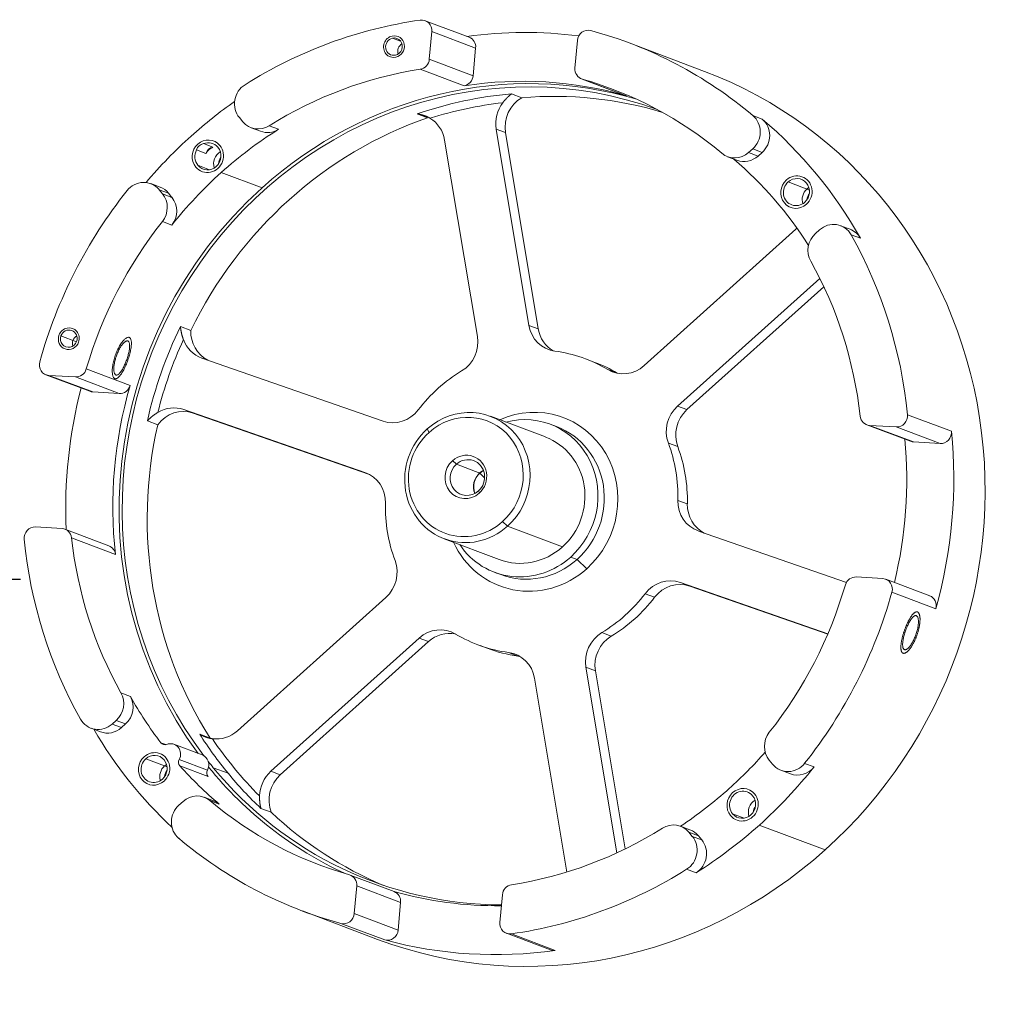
# Model space of a CAD drawing. Header units: millimetres. Extents: x -13715 to -13485, y -1131 to -986.
# Tile 4 of 5: x -13530 to -13485, y -1110 to -1065. Entities that reach past the tile are written whole.
import ezdxf

# ---------------------------------------------------------------- set-up
doc = ezdxf.new("R2010")
doc.units = ezdxf.units.MM
doc.styles.get("Standard").update_dxf_attribs({"font": 'SimSun.ttf'})
doc.dimstyles.new('ISO-25$0', dxfattribs={"dimtxt": 3.5, "dimasz": 2, "dimexe": 1, "dimexo": 1, "dimgap": 0.8, "dimtad": 1, "dimtoh": 1, "dimzin": 1, "dimdsep": 46, "dimtxsty": 'Standard', "dimcen": 0, "dimclrd": 256, "dimclre": 256, "dimclrt": 256, "dimadec": 0, "dimazin": 3, "dimtfac": 1, "dimtmove": 0, "dimatfit": 3, "dimfxl": 1, "dimlwd": -1, "dimarcsym": 0})

# ---------------------------------------------------------------- blocks, each defined once
blk = doc.blocks.new('*D26')
at = {"lineweight": -2, "transparency": 16777216}
for p, q in [((-13555.57, -1085.161), (-13555.57, -1091.613)), ((-13545.57, -1085.161), (-13545.57, -1091.613))]:
    blk.add_line(p, q, dxfattribs=at)
at = {"transparency": 16777216}
for p, q in [((-13553.57, -1090.613), (-13547.57, -1090.613)), ((-13545.57, -1090.613), (-13530.277, -1090.613))]:
    blk.add_line(p, q, dxfattribs=at)
at = {"lineweight": 18, "transparency": 16777216}
for points in [[(-13553.57, -1090.28), (-13553.57, -1090.947), (-13555.57, -1090.613)], [(-13547.57, -1090.28), (-13547.57, -1090.947), (-13545.57, -1090.613)]]:
    blk.add_solid(points, dxfattribs=at)
at = {"layer": 'Defpoints', "color": 0, "lineweight": 18, "transparency": 16777216}
for p in [(-13555.57, -1084.161), (-13545.57, -1084.161), (-13545.57, -1090.613)]:
    blk.add_point(p, dxfattribs=at)
at = {"transparency": 16777216, "insert": (-13536.924, -1088.063), "char_height": 3.5, "attachment_point": 5}
blk.add_mtext('10.00', dxfattribs=at)

msp = doc.modelspace()

# ---------------------------------------------------------------- linework, layer by layer
at = {"lineweight": 18}
for p, q in [((-13509.717, -1065.782), (-13511.73, -1065.024)), ((-13511.429, -1065.521), (-13511.54, -1066.787)), ((-13511.429, -1065.521), (-13509.417, -1066.279)), ((-13512.854, -1065.965), (-13513.225, -1065.825)), ((-13504.753, -1065.927), (-13504.864, -1067.193)), ((-13509.417, -1066.279), (-13509.528, -1067.545)), ((-13498.922, -1067.346), (-13502.373, -1066.046)), ((-13509.528, -1067.545), (-13511.54, -1066.787)), ((-13509.95, -1068.008), (-13511.962, -1067.249)), ((-13504.563, -1067.69), (-13502.551, -1068.449)), ((-13504.527, -1067.702), (-13502.515, -1068.46)), ((-13507.297, -1068.554), (-13507.77, -1068.376)), ((-13520.248, -1069.463), (-13520.093, -1069.652)), ((-13512.093, -1069.295), (-13511.621, -1069.473)), ((-13496.71, -1069.374), (-13496.279, -1069.537)), ((-13519.709, -1069.927), (-13519.278, -1070.089)), ((-13518.882, -1069.838), (-13518.451, -1070.001)), ((-13508.047, -1070.153), (-13508.478, -1069.99)), ((-13508.478, -1069.99), (-13506.976, -1078.986)), ((-13509.335, -1079.488), (-13510.838, -1070.492)), ((-13508.047, -1070.153), (-13506.544, -1079.149)), ((-13522.209, -1070.944), (-13521.778, -1071.107)), ((-13521.89, -1070.658), (-13521.459, -1070.821)), ((-13496.717, -1070.896), (-13496.904, -1071.064)), ((-13496.717, -1070.896), (-13496.285, -1071.059)), ((-13497.869, -1071.257), (-13497.438, -1071.419)), ((-13496.472, -1071.226), (-13496.904, -1071.064)), ((-13496.285, -1071.059), (-13496.472, -1071.226)), ((-13522.151, -1071.65), (-13521.618, -1071.851)), ((-13519.209, -1072.684), (-13521.078, -1071.98)), ((-13523.881, -1072.654), (-13524.312, -1072.491)), ((-13523.929, -1072.767), (-13523.497, -1072.929)), ((-13523.929, -1072.767), (-13523.773, -1072.955)), ((-13495.096, -1072.415), (-13494.119, -1072.783)), ((-13523.342, -1073.118), (-13523.773, -1072.955)), ((-13523.497, -1072.929), (-13523.342, -1073.118)), ((-13523.346, -1074.394), (-13523.777, -1074.232)), ((-13492.256, -1074.58), (-13492.687, -1074.417)), ((-13501.693, -1080.826), (-13494.892, -1074.721)), ((-13493.653, -1074.61), (-13493.84, -1074.778)), ((-13491.778, -1074.993), (-13492.209, -1074.831)), ((-13493.641, -1076.831), (-13500.161, -1082.683)), ((-13493.456, -1077.215), (-13499.73, -1082.845)), ((-13522.474, -1079.214), (-13522.946, -1079.036)), ((-13506.976, -1078.986), (-13506.544, -1079.149)), ((-13527.713, -1079.736), (-13528.425, -1079.468)), ((-13521.966, -1080.48), (-13513.662, -1083.372)), ((-13503.948, -1080.68), (-13504.379, -1080.518)), ((-13529.114, -1081.246), (-13527.101, -1082.005)), ((-13526.969, -1082.033), (-13528.981, -1081.274)), ((-13528.981, -1081.274), (-13527.765, -1081.348)), ((-13527.765, -1081.348), (-13525.752, -1082.107)), ((-13527.263, -1080.982), (-13525.251, -1081.741)), ((-13502.928, -1081.172), (-13503.36, -1081.01)), ((-13525.752, -1082.107), (-13526.969, -1082.033)), ((-13500.161, -1082.683), (-13499.73, -1082.845)), ((-13522.794, -1082.839), (-13522.362, -1083.001)), ((-13514.49, -1085.731), (-13522.794, -1082.839)), ((-13514.326, -1085.8), (-13522.362, -1083.001)), ((-13506.221, -1084.098), (-13508.737, -1083.15)), ((-13489.621, -1083.076), (-13487.609, -1083.835)), ((-13524.462, -1083.358), (-13523.99, -1083.536)), ((-13505.713, -1083.622), (-13506.001, -1083.513)), ((-13491.491, -1083.537), (-13489.478, -1084.296)), ((-13489.345, -1084.324), (-13491.358, -1083.565)), ((-13490.141, -1083.639), (-13491.358, -1083.565)), ((-13511.633, -1083.729), (-13511.552, -1083.888)), ((-13490.141, -1083.639), (-13488.129, -1084.398)), ((-13500.584, -1084.374), (-13500.153, -1084.537)), ((-13488.129, -1084.398), (-13489.345, -1084.324)), ((-13510.3, -1085.345), (-13510.473, -1085.182)), ((-13510.3, -1085.345), (-13509.222, -1085.751)), ((-13514.425, -1085.755), (-13514.49, -1085.731)), ((-13509.006, -1085.974), (-13509.222, -1085.751)), ((-13509.289, -1086.57), (-13509.242, -1086.662)), ((-13499.714, -1087.167), (-13500.145, -1087.004)), ((-13507.956, -1088.186), (-13508.181, -1087.973)), ((-13529.592, -1088.221), (-13528.375, -1088.295)), ((-13526.23, -1089.082), (-13528.243, -1088.324)), ((-13507.956, -1088.186), (-13505.441, -1089.134)), ((-13499.205, -1088.406), (-13492.423, -1090.768)), ((-13525.931, -1089.477), (-13527.943, -1088.718)), ((-13510.853, -1088.765), (-13508.337, -1089.713)), ((-13504.77, -1089.707), (-13505.058, -1089.598)), ((-13504.32, -1090.132), (-13504.77, -1089.707)), ((-13508.557, -1090.298), (-13508.27, -1090.406)), ((-13500.033, -1090.765), (-13499.602, -1090.927)), ((-13493.274, -1093.118), (-13500.033, -1090.765)), ((-13490.752, -1090.586), (-13491.968, -1090.512)), ((-13488.606, -1091.373), (-13490.619, -1090.615)), ((-13501.645, -1091.278), (-13501.213, -1091.44)), ((-13493.278, -1093.129), (-13499.602, -1090.927)), ((-13488.323, -1091.965), (-13490.336, -1091.207)), ((-13520.335, -1097.558), (-13513.534, -1091.453)), ((-13503.202, -1093.225), (-13503.633, -1093.062)), ((-13512.002, -1093.31), (-13518.803, -1099.415)), ((-13511.571, -1093.473), (-13518.372, -1099.577)), ((-13511.571, -1093.473), (-13512.002, -1093.31)), ((-13509.316, -1093.618), (-13508.885, -1093.781)), ((-13507.908, -1093.972), (-13507.477, -1094.134)), ((-13503.929, -1094.81), (-13504.36, -1094.648)), ((-13504.36, -1094.648), (-13502.939, -1103.152)), ((-13503.929, -1094.81), (-13502.565, -1102.974)), ((-13505.236, -1104.03), (-13506.72, -1095.15)), ((-13525.674, -1095.82), (-13525.243, -1095.982)), ((-13526.08, -1097.251), (-13525.893, -1097.083)), ((-13525.893, -1097.083), (-13525.462, -1097.245)), ((-13527.046, -1097.444), (-13526.614, -1097.606)), ((-13525.649, -1097.413), (-13526.08, -1097.251)), ((-13525.462, -1097.245), (-13525.649, -1097.413)), ((-13521.592, -1097.891), (-13522.065, -1097.713)), ((-13523.62, -1098.194), (-13523.848, -1098.108)), ((-13521.951, -1098.665), (-13523.245, -1098.178)), ((-13523.563, -1099.21), (-13524.54, -1098.842)), ((-13523.005, -1098.878), (-13521.711, -1099.365)), ((-13495.805, -1099.094), (-13495.96, -1098.906)), ((-13522.975, -1099.166), (-13521.682, -1099.653)), ((-13521.442, -1099.251), (-13520.764, -1099.506)), ((-13495.421, -1099.369), (-13494.99, -1099.532)), ((-13494.338, -1099.051), (-13493.906, -1099.214)), ((-13518.803, -1099.415), (-13518.372, -1099.577)), ((-13521.433, -1100.767), (-13521.864, -1100.604)), ((-13521.168, -1100.922), (-13521.599, -1100.759)), ((-13523.016, -1100.965), (-13522.83, -1100.797)), ((-13519.258, -1101.115), (-13518.786, -1101.293)), ((-13497.107, -1101.563), (-13497.64, -1101.362)), ((-13499.593, -1102.096), (-13500.024, -1101.934)), ((-13496.414, -1101.878), (-13493.395, -1103.015)), ((-13499.641, -1102.209), (-13499.209, -1102.372)), ((-13499.485, -1102.398), (-13499.641, -1102.209)), ((-13499.054, -1102.56), (-13499.485, -1102.398)), ((-13499.209, -1102.372), (-13499.054, -1102.56)), ((-13499.314, -1104.067), (-13499.745, -1103.904)), ((-13513.157, -1104.929), (-13515.17, -1104.171)), ((-13514.981, -1105.933), (-13514.869, -1104.668)), ((-13514.869, -1104.668), (-13512.857, -1105.426)), ((-13508.304, -1106.34), (-13508.193, -1105.074)), ((-13512.857, -1105.426), (-13512.968, -1106.692)), ((-13517.361, -1105.815), (-13513.91, -1107.115)), ((-13512.968, -1106.692), (-13514.981, -1105.933)), ((-13513.58, -1107.144), (-13515.592, -1106.386)), ((-13508.003, -1106.837), (-13505.991, -1107.595)), ((-13507.778, -1106.862), (-13505.765, -1107.62))]:
    msp.add_line(p, q, dxfattribs=at)
for points in [[(-13507.77, -1068.376), (-13507.778, -1068.382), (-13507.787, -1068.388), (-13507.795, -1068.395), (-13507.804, -1068.401), (-13507.812, -1068.408), (-13507.82, -1068.415), (-13507.829, -1068.421), (-13507.837, -1068.428), (-13507.845, -1068.435), (-13507.854, -1068.442), (-13507.862, -1068.449), (-13507.87, -1068.456), (-13507.879, -1068.463), (-13507.887, -1068.47), (-13507.895, -1068.478), (-13507.903, -1068.485), (-13507.911, -1068.492), (-13507.92, -1068.5), (-13507.928, -1068.508), (-13507.936, -1068.515), (-13507.944, -1068.523), (-13507.952, -1068.531), (-13507.96, -1068.539), (-13507.968, -1068.547), (-13507.976, -1068.555), (-13507.985, -1068.563), (-13507.993, -1068.571), (-13508.001, -1068.58), (-13508.009, -1068.588), (-13508.017, -1068.597), (-13508.025, -1068.605), (-13508.033, -1068.614), (-13508.041, -1068.623), (-13508.049, -1068.632), (-13508.057, -1068.641), (-13508.065, -1068.65), (-13508.073, -1068.659), (-13508.081, -1068.668), (-13508.089, -1068.677), (-13508.097, -1068.687), (-13508.105, -1068.696), (-13508.113, -1068.706), (-13508.12, -1068.715), (-13508.128, -1068.725), (-13508.136, -1068.734), (-13508.144, -1068.744), (-13508.152, -1068.754), (-13508.159, -1068.764), (-13508.167, -1068.774), (-13508.175, -1068.784)], [(-13511.51, -1069.493), (-13511.52, -1069.487), (-13511.531, -1069.481), (-13511.541, -1069.475), (-13511.552, -1069.469), (-13511.563, -1069.463), (-13511.573, -1069.458), (-13511.584, -1069.452), (-13511.595, -1069.447), (-13511.606, -1069.441), (-13511.617, -1069.436), (-13511.628, -1069.431), (-13511.639, -1069.426), (-13511.65, -1069.421), (-13511.661, -1069.416), (-13511.673, -1069.411), (-13511.684, -1069.406), (-13511.696, -1069.401), (-13511.707, -1069.397), (-13511.719, -1069.392), (-13511.73, -1069.388), (-13511.742, -1069.383), (-13511.754, -1069.379), (-13511.765, -1069.375), (-13511.777, -1069.371), (-13511.789, -1069.367), (-13511.801, -1069.363), (-13511.813, -1069.359), (-13511.825, -1069.355), (-13511.837, -1069.352), (-13511.849, -1069.348), (-13511.861, -1069.345), (-13511.873, -1069.341), (-13511.885, -1069.338), (-13511.897, -1069.335), (-13511.909, -1069.332), (-13511.921, -1069.329), (-13511.933, -1069.326), (-13511.946, -1069.323), (-13511.958, -1069.32), (-13511.97, -1069.317), (-13511.982, -1069.315), (-13511.994, -1069.312), (-13512.007, -1069.31), (-13512.019, -1069.308), (-13512.031, -1069.305), (-13512.044, -1069.303), (-13512.056, -1069.301), (-13512.068, -1069.299), (-13512.081, -1069.297), (-13512.093, -1069.295)], [(-13521.459, -1070.821), (-13521.467, -1070.824), (-13521.474, -1070.828), (-13521.482, -1070.831), (-13521.49, -1070.835), (-13521.497, -1070.839), (-13521.504, -1070.843), (-13521.512, -1070.847), (-13521.519, -1070.851), (-13521.527, -1070.855), (-13521.534, -1070.859), (-13521.541, -1070.864), (-13521.548, -1070.868), (-13521.555, -1070.873), (-13521.563, -1070.878), (-13521.57, -1070.882), (-13521.577, -1070.887), (-13521.584, -1070.892), (-13521.591, -1070.898), (-13521.597, -1070.903), (-13521.604, -1070.908), (-13521.611, -1070.914), (-13521.618, -1070.919), (-13521.625, -1070.925), (-13521.631, -1070.931), (-13521.638, -1070.937), (-13521.645, -1070.942), (-13521.651, -1070.948), (-13521.657, -1070.955), (-13521.664, -1070.961), (-13521.67, -1070.967), (-13521.676, -1070.973), (-13521.682, -1070.98), (-13521.688, -1070.986), (-13521.694, -1070.993), (-13521.7, -1070.999), (-13521.706, -1071.006), (-13521.711, -1071.013), (-13521.717, -1071.019), (-13521.722, -1071.026), (-13521.728, -1071.033), (-13521.733, -1071.04), (-13521.739, -1071.047), (-13521.744, -1071.055), (-13521.749, -1071.062), (-13521.754, -1071.069), (-13521.759, -1071.077), (-13521.764, -1071.084), (-13521.769, -1071.092), (-13521.773, -1071.099), (-13521.778, -1071.107)], [(-13522.946, -1079.036), (-13522.945, -1079.048), (-13522.944, -1079.06), (-13522.943, -1079.072), (-13522.942, -1079.085), (-13522.94, -1079.097), (-13522.939, -1079.109), (-13522.938, -1079.121), (-13522.936, -1079.133), (-13522.935, -1079.145), (-13522.933, -1079.157), (-13522.932, -1079.169), (-13522.93, -1079.181), (-13522.928, -1079.193), (-13522.926, -1079.205), (-13522.924, -1079.217), (-13522.922, -1079.229), (-13522.92, -1079.242), (-13522.918, -1079.254), (-13522.916, -1079.266), (-13522.914, -1079.278), (-13522.911, -1079.29), (-13522.909, -1079.302), (-13522.906, -1079.314), (-13522.904, -1079.326), (-13522.901, -1079.338), (-13522.898, -1079.35), (-13522.896, -1079.362), (-13522.893, -1079.374), (-13522.89, -1079.386), (-13522.887, -1079.399), (-13522.884, -1079.411), (-13522.881, -1079.423), (-13522.878, -1079.435), (-13522.874, -1079.447), (-13522.871, -1079.459), (-13522.868, -1079.471), (-13522.864, -1079.483), (-13522.86, -1079.495), (-13522.857, -1079.508), (-13522.853, -1079.52), (-13522.849, -1079.532), (-13522.846, -1079.544), (-13522.842, -1079.555), (-13522.838, -1079.567), (-13522.834, -1079.579), (-13522.83, -1079.591), (-13522.826, -1079.603), (-13522.821, -1079.614), (-13522.817, -1079.626), (-13522.813, -1079.638)], [(-13525.956, -1081.424), (-13525.973, -1081.415), (-13525.99, -1081.402), (-13526.005, -1081.386), (-13526.018, -1081.367), (-13526.031, -1081.343), (-13526.042, -1081.316), (-13526.051, -1081.286), (-13526.059, -1081.253), (-13526.065, -1081.216), (-13526.07, -1081.177), (-13526.073, -1081.135), (-13526.074, -1081.09), (-13526.074, -1081.043), (-13526.071, -1080.993), (-13526.068, -1080.942), (-13526.062, -1080.889), (-13526.054, -1080.834), (-13526.045, -1080.777), (-13526.035, -1080.72), (-13526.022, -1080.661), (-13526.008, -1080.602), (-13525.992, -1080.543), (-13525.975, -1080.483), (-13525.956, -1080.423), (-13525.936, -1080.363), (-13525.914, -1080.304), (-13525.892, -1080.246), (-13525.868, -1080.189), (-13525.843, -1080.133), (-13525.817, -1080.078), (-13525.791, -1080.025), (-13525.763, -1079.973), (-13525.735, -1079.924), (-13525.707, -1079.877), (-13525.678, -1079.832), (-13525.649, -1079.79), (-13525.62, -1079.751), (-13525.591, -1079.714), (-13525.563, -1079.681), (-13525.534, -1079.65), (-13525.506, -1079.623), (-13525.479, -1079.599), (-13525.452, -1079.579), (-13525.426, -1079.562), (-13525.401, -1079.548), (-13525.377, -1079.539), (-13525.354, -1079.533), (-13525.333, -1079.53), (-13525.313, -1079.532), (-13525.294, -1079.537)], [(-13525.294, -1079.537), (-13525.276, -1079.545), (-13525.261, -1079.557), (-13525.247, -1079.573), (-13525.234, -1079.592), (-13525.224, -1079.615), (-13525.215, -1079.641), (-13525.207, -1079.671), (-13525.202, -1079.703), (-13525.198, -1079.739), (-13525.196, -1079.777), (-13525.196, -1079.819), (-13525.198, -1079.862), (-13525.201, -1079.909), (-13525.206, -1079.957), (-13525.213, -1080.008), (-13525.221, -1080.06), (-13525.231, -1080.114), (-13525.243, -1080.17), (-13525.256, -1080.227), (-13525.27, -1080.284), (-13525.286, -1080.343), (-13525.303, -1080.402), (-13525.321, -1080.461), (-13525.341, -1080.521), (-13525.361, -1080.58), (-13525.382, -1080.64), (-13525.404, -1080.698), (-13525.427, -1080.756), (-13525.451, -1080.812), (-13525.475, -1080.868), (-13525.5, -1080.921), (-13525.525, -1080.973), (-13525.55, -1081.024), (-13525.576, -1081.072), (-13525.602, -1081.117), (-13525.628, -1081.16), (-13525.655, -1081.201), (-13525.681, -1081.238), (-13525.706, -1081.273), (-13525.732, -1081.304), (-13525.757, -1081.332), (-13525.782, -1081.357), (-13525.807, -1081.378), (-13525.83, -1081.396), (-13525.854, -1081.41), (-13525.876, -1081.42), (-13525.897, -1081.427), (-13525.918, -1081.43), (-13525.937, -1081.429), (-13525.956, -1081.424)], [(-13525.906, -1081.256), (-13525.92, -1081.249), (-13525.933, -1081.238), (-13525.946, -1081.225), (-13525.957, -1081.209), (-13525.967, -1081.19), (-13525.976, -1081.167), (-13525.983, -1081.143), (-13525.99, -1081.115), (-13525.995, -1081.085), (-13525.998, -1081.053), (-13526.001, -1081.018), (-13526.001, -1080.981), (-13526.001, -1080.942), (-13525.999, -1080.902), (-13525.995, -1080.859), (-13525.991, -1080.815), (-13525.984, -1080.77), (-13525.977, -1080.724), (-13525.967, -1080.676), (-13525.957, -1080.628), (-13525.945, -1080.58), (-13525.932, -1080.53), (-13525.918, -1080.481), (-13525.902, -1080.432), (-13525.886, -1080.383), (-13525.868, -1080.334), (-13525.849, -1080.286), (-13525.83, -1080.238), (-13525.809, -1080.192), (-13525.788, -1080.147), (-13525.767, -1080.103), (-13525.744, -1080.061), (-13525.721, -1080.02), (-13525.698, -1079.981), (-13525.675, -1079.944), (-13525.651, -1079.91), (-13525.627, -1079.877), (-13525.603, -1079.846), (-13525.58, -1079.819), (-13525.557, -1079.793), (-13525.534, -1079.771), (-13525.511, -1079.751), (-13525.489, -1079.734), (-13525.468, -1079.72), (-13525.448, -1079.709), (-13525.428, -1079.701), (-13525.409, -1079.696), (-13525.392, -1079.694), (-13525.375, -1079.695), (-13525.359, -1079.699)], [(-13525.359, -1079.699), (-13525.345, -1079.706), (-13525.332, -1079.716), (-13525.32, -1079.729), (-13525.31, -1079.745), (-13525.301, -1079.764), (-13525.293, -1079.786), (-13525.287, -1079.81), (-13525.282, -1079.837), (-13525.279, -1079.866), (-13525.278, -1079.898), (-13525.277, -1079.932), (-13525.278, -1079.969), (-13525.281, -1080.007), (-13525.285, -1080.047), (-13525.29, -1080.088), (-13525.297, -1080.132), (-13525.305, -1080.176), (-13525.315, -1080.222), (-13525.325, -1080.269), (-13525.337, -1080.316), (-13525.35, -1080.365), (-13525.364, -1080.414), (-13525.379, -1080.463), (-13525.394, -1080.512), (-13525.411, -1080.561), (-13525.429, -1080.609), (-13525.447, -1080.658), (-13525.466, -1080.706), (-13525.486, -1080.752), (-13525.506, -1080.797), (-13525.526, -1080.842), (-13525.547, -1080.885), (-13525.568, -1080.926), (-13525.59, -1080.966), (-13525.611, -1081.003), (-13525.633, -1081.039), (-13525.655, -1081.072), (-13525.677, -1081.103), (-13525.698, -1081.132), (-13525.719, -1081.158), (-13525.74, -1081.181), (-13525.761, -1081.201), (-13525.781, -1081.219), (-13525.801, -1081.233), (-13525.82, -1081.245), (-13525.839, -1081.253), (-13525.857, -1081.259), (-13525.874, -1081.261), (-13525.89, -1081.26), (-13525.906, -1081.256)], [(-13523.983, -1082.972), (-13523.994, -1082.978), (-13524.004, -1082.985), (-13524.015, -1082.992), (-13524.025, -1082.998), (-13524.036, -1083.005), (-13524.046, -1083.011), (-13524.056, -1083.018), (-13524.067, -1083.025), (-13524.077, -1083.032), (-13524.087, -1083.039), (-13524.098, -1083.046), (-13524.108, -1083.053), (-13524.118, -1083.06), (-13524.128, -1083.067), (-13524.138, -1083.074), (-13524.148, -1083.082), (-13524.159, -1083.089), (-13524.169, -1083.097), (-13524.179, -1083.104), (-13524.189, -1083.111), (-13524.198, -1083.119), (-13524.208, -1083.127), (-13524.218, -1083.134), (-13524.228, -1083.142), (-13524.238, -1083.15), (-13524.247, -1083.158), (-13524.257, -1083.166), (-13524.267, -1083.174), (-13524.276, -1083.182), (-13524.286, -1083.19), (-13524.295, -1083.198), (-13524.305, -1083.206), (-13524.314, -1083.214), (-13524.323, -1083.222), (-13524.332, -1083.23), (-13524.341, -1083.239), (-13524.35, -1083.247), (-13524.359, -1083.255), (-13524.368, -1083.264), (-13524.377, -1083.272), (-13524.386, -1083.28), (-13524.395, -1083.289), (-13524.403, -1083.297), (-13524.412, -1083.306), (-13524.421, -1083.315), (-13524.429, -1083.323), (-13524.437, -1083.332), (-13524.446, -1083.341), (-13524.454, -1083.349), (-13524.462, -1083.358)], [(-13489.762, -1092.96), (-13489.752, -1092.93), (-13489.741, -1092.901), (-13489.73, -1092.872), (-13489.719, -1092.842), (-13489.708, -1092.813), (-13489.696, -1092.785), (-13489.684, -1092.756), (-13489.673, -1092.728), (-13489.661, -1092.7), (-13489.648, -1092.673), (-13489.636, -1092.646), (-13489.623, -1092.619), (-13489.611, -1092.593), (-13489.598, -1092.567), (-13489.585, -1092.542), (-13489.572, -1092.517), (-13489.559, -1092.493), (-13489.546, -1092.469), (-13489.533, -1092.446), (-13489.52, -1092.423), (-13489.507, -1092.402), (-13489.494, -1092.38), (-13489.481, -1092.36), (-13489.468, -1092.34), (-13489.455, -1092.321), (-13489.442, -1092.302), (-13489.429, -1092.285), (-13489.416, -1092.268), (-13489.403, -1092.252), (-13489.39, -1092.236), (-13489.377, -1092.222), (-13489.364, -1092.208), (-13489.352, -1092.196), (-13489.339, -1092.184), (-13489.327, -1092.173), (-13489.315, -1092.162), (-13489.303, -1092.153), (-13489.291, -1092.145), (-13489.279, -1092.137), (-13489.268, -1092.131), (-13489.256, -1092.125), (-13489.245, -1092.121), (-13489.234, -1092.117), (-13489.224, -1092.114), (-13489.213, -1092.112), (-13489.203, -1092.111), (-13489.193, -1092.111), (-13489.184, -1092.112), (-13489.174, -1092.114), (-13489.165, -1092.117)], [(-13489.165, -1092.117), (-13489.156, -1092.121), (-13489.147, -1092.126), (-13489.139, -1092.132), (-13489.131, -1092.139), (-13489.123, -1092.146), (-13489.116, -1092.155), (-13489.109, -1092.164), (-13489.102, -1092.175), (-13489.096, -1092.186), (-13489.09, -1092.198), (-13489.084, -1092.211), (-13489.079, -1092.225), (-13489.074, -1092.239), (-13489.07, -1092.255), (-13489.066, -1092.271), (-13489.062, -1092.288), (-13489.059, -1092.306), (-13489.056, -1092.325), (-13489.054, -1092.344), (-13489.052, -1092.364), (-13489.05, -1092.385), (-13489.049, -1092.406), (-13489.048, -1092.428), (-13489.048, -1092.451), (-13489.048, -1092.474), (-13489.049, -1092.498), (-13489.05, -1092.522), (-13489.051, -1092.547), (-13489.053, -1092.573), (-13489.055, -1092.599), (-13489.058, -1092.625), (-13489.061, -1092.652), (-13489.065, -1092.679), (-13489.069, -1092.707), (-13489.073, -1092.735), (-13489.078, -1092.763), (-13489.083, -1092.792), (-13489.089, -1092.821), (-13489.095, -1092.85), (-13489.101, -1092.879), (-13489.108, -1092.908), (-13489.116, -1092.938), (-13489.123, -1092.968), (-13489.131, -1092.998), (-13489.14, -1093.027), (-13489.149, -1093.057), (-13489.158, -1093.087), (-13489.167, -1093.117), (-13489.177, -1093.147), (-13489.187, -1093.177)], [(-13489.216, -1092.285), (-13489.232, -1092.281), (-13489.248, -1092.28), (-13489.265, -1092.282), (-13489.283, -1092.287), (-13489.301, -1092.296), (-13489.321, -1092.307), (-13489.341, -1092.322), (-13489.361, -1092.339), (-13489.381, -1092.359), (-13489.403, -1092.383), (-13489.424, -1092.409), (-13489.446, -1092.437), (-13489.468, -1092.468), (-13489.489, -1092.501), (-13489.511, -1092.536), (-13489.533, -1092.574), (-13489.554, -1092.614), (-13489.576, -1092.655), (-13489.597, -1092.698), (-13489.617, -1092.742), (-13489.637, -1092.787), (-13489.657, -1092.834), (-13489.676, -1092.882), (-13489.694, -1092.93), (-13489.712, -1092.978), (-13489.729, -1093.027), (-13489.745, -1093.077), (-13489.76, -1093.126), (-13489.773, -1093.175), (-13489.786, -1093.223), (-13489.798, -1093.27), (-13489.808, -1093.317), (-13489.818, -1093.364), (-13489.826, -1093.408), (-13489.832, -1093.451), (-13489.838, -1093.493), (-13489.841, -1093.533), (-13489.844, -1093.572), (-13489.845, -1093.608), (-13489.845, -1093.642), (-13489.843, -1093.674), (-13489.84, -1093.703), (-13489.835, -1093.73), (-13489.829, -1093.755), (-13489.821, -1093.776), (-13489.812, -1093.795), (-13489.802, -1093.811), (-13489.79, -1093.824), (-13489.777, -1093.835), (-13489.762, -1093.842)], [(-13489.762, -1093.842), (-13489.747, -1093.846), (-13489.73, -1093.847), (-13489.713, -1093.845), (-13489.694, -1093.84), (-13489.674, -1093.832), (-13489.654, -1093.821), (-13489.633, -1093.807), (-13489.611, -1093.79), (-13489.589, -1093.77), (-13489.566, -1093.748), (-13489.543, -1093.722), (-13489.519, -1093.694), (-13489.496, -1093.664), (-13489.472, -1093.632), (-13489.449, -1093.597), (-13489.425, -1093.56), (-13489.402, -1093.521), (-13489.379, -1093.48), (-13489.357, -1093.438), (-13489.335, -1093.394), (-13489.314, -1093.349), (-13489.294, -1093.302), (-13489.274, -1093.255), (-13489.255, -1093.207), (-13489.238, -1093.158), (-13489.221, -1093.109), (-13489.206, -1093.06), (-13489.191, -1093.01), (-13489.178, -1092.961), (-13489.166, -1092.913), (-13489.156, -1092.865), (-13489.147, -1092.817), (-13489.139, -1092.771), (-13489.132, -1092.725), (-13489.127, -1092.682), (-13489.124, -1092.64), (-13489.122, -1092.599), (-13489.121, -1092.56), (-13489.122, -1092.523), (-13489.124, -1092.488), (-13489.127, -1092.456), (-13489.132, -1092.426), (-13489.138, -1092.398), (-13489.146, -1092.373), (-13489.155, -1092.351), (-13489.165, -1092.332), (-13489.176, -1092.316), (-13489.188, -1092.302), (-13489.202, -1092.292), (-13489.216, -1092.285)], [(-13489.827, -1094.004), (-13489.836, -1094.001), (-13489.844, -1093.996), (-13489.852, -1093.99), (-13489.86, -1093.984), (-13489.867, -1093.976), (-13489.874, -1093.968), (-13489.881, -1093.959), (-13489.887, -1093.948), (-13489.892, -1093.937), (-13489.897, -1093.926), (-13489.902, -1093.913), (-13489.907, -1093.899), (-13489.91, -1093.885), (-13489.914, -1093.87), (-13489.917, -1093.854), (-13489.92, -1093.837), (-13489.922, -1093.82), (-13489.923, -1093.802), (-13489.925, -1093.783), (-13489.925, -1093.763), (-13489.926, -1093.743), (-13489.926, -1093.722), (-13489.925, -1093.7), (-13489.924, -1093.678), (-13489.923, -1093.655), (-13489.921, -1093.632), (-13489.919, -1093.608), (-13489.916, -1093.583), (-13489.913, -1093.558), (-13489.91, -1093.533), (-13489.906, -1093.507), (-13489.901, -1093.48), (-13489.897, -1093.453), (-13489.891, -1093.426), (-13489.886, -1093.399), (-13489.88, -1093.371), (-13489.874, -1093.342), (-13489.867, -1093.314), (-13489.86, -1093.285), (-13489.853, -1093.256), (-13489.845, -1093.227), (-13489.837, -1093.197), (-13489.829, -1093.168), (-13489.82, -1093.138), (-13489.811, -1093.109), (-13489.802, -1093.079), (-13489.793, -1093.049), (-13489.783, -1093.019), (-13489.773, -1092.99), (-13489.762, -1092.96)], [(-13489.187, -1093.177), (-13489.198, -1093.206), (-13489.209, -1093.236), (-13489.22, -1093.265), (-13489.232, -1093.294), (-13489.243, -1093.323), (-13489.255, -1093.351), (-13489.268, -1093.379), (-13489.28, -1093.407), (-13489.293, -1093.435), (-13489.306, -1093.462), (-13489.319, -1093.489), (-13489.333, -1093.515), (-13489.346, -1093.541), (-13489.36, -1093.567), (-13489.374, -1093.592), (-13489.388, -1093.616), (-13489.402, -1093.64), (-13489.416, -1093.663), (-13489.43, -1093.686), (-13489.444, -1093.708), (-13489.459, -1093.729), (-13489.473, -1093.75), (-13489.487, -1093.77), (-13489.502, -1093.79), (-13489.516, -1093.808), (-13489.531, -1093.826), (-13489.545, -1093.844), (-13489.559, -1093.86), (-13489.573, -1093.876), (-13489.587, -1093.891), (-13489.601, -1093.905), (-13489.615, -1093.918), (-13489.629, -1093.93), (-13489.643, -1093.942), (-13489.656, -1093.952), (-13489.669, -1093.962), (-13489.682, -1093.971), (-13489.695, -1093.979), (-13489.707, -1093.986), (-13489.72, -1093.993), (-13489.732, -1093.998), (-13489.744, -1094.002), (-13489.755, -1094.006), (-13489.766, -1094.008), (-13489.777, -1094.01), (-13489.788, -1094.011), (-13489.798, -1094.011), (-13489.808, -1094.009), (-13489.818, -1094.007), (-13489.827, -1094.004)], [(-13522.065, -1097.713), (-13522.054, -1097.719), (-13522.043, -1097.726), (-13522.032, -1097.732), (-13522.021, -1097.738), (-13522.01, -1097.744), (-13521.999, -1097.75), (-13521.988, -1097.756), (-13521.977, -1097.761), (-13521.966, -1097.767), (-13521.955, -1097.773), (-13521.944, -1097.778), (-13521.933, -1097.784), (-13521.922, -1097.789), (-13521.911, -1097.794), (-13521.899, -1097.8), (-13521.888, -1097.805), (-13521.877, -1097.81), (-13521.865, -1097.815), (-13521.854, -1097.819), (-13521.842, -1097.824), (-13521.831, -1097.829), (-13521.819, -1097.833), (-13521.808, -1097.838), (-13521.796, -1097.842), (-13521.785, -1097.847), (-13521.773, -1097.851), (-13521.761, -1097.855), (-13521.75, -1097.859), (-13521.738, -1097.863), (-13521.726, -1097.867), (-13521.714, -1097.871), (-13521.702, -1097.874), (-13521.69, -1097.878), (-13521.678, -1097.881), (-13521.667, -1097.885), (-13521.654, -1097.888), (-13521.642, -1097.891), (-13521.63, -1097.894), (-13521.618, -1097.897), (-13521.606, -1097.9), (-13521.594, -1097.903), (-13521.582, -1097.906), (-13521.57, -1097.908), (-13521.558, -1097.91), (-13521.546, -1097.913), (-13521.534, -1097.915), (-13521.522, -1097.917), (-13521.51, -1097.919), (-13521.498, -1097.921), (-13521.486, -1097.922)], [(-13519.321, -1100.547), (-13519.321, -1100.56), (-13519.321, -1100.572), (-13519.321, -1100.585), (-13519.321, -1100.597), (-13519.321, -1100.609), (-13519.321, -1100.622), (-13519.321, -1100.634), (-13519.321, -1100.646), (-13519.321, -1100.658), (-13519.32, -1100.67), (-13519.32, -1100.682), (-13519.32, -1100.694), (-13519.319, -1100.706), (-13519.319, -1100.718), (-13519.318, -1100.73), (-13519.317, -1100.742), (-13519.317, -1100.754), (-13519.316, -1100.765), (-13519.315, -1100.777), (-13519.314, -1100.789), (-13519.313, -1100.801), (-13519.312, -1100.812), (-13519.311, -1100.824), (-13519.31, -1100.835), (-13519.309, -1100.847), (-13519.307, -1100.858), (-13519.306, -1100.87), (-13519.305, -1100.881), (-13519.303, -1100.892), (-13519.302, -1100.903), (-13519.3, -1100.915), (-13519.298, -1100.926), (-13519.297, -1100.937), (-13519.295, -1100.948), (-13519.293, -1100.959), (-13519.291, -1100.969), (-13519.289, -1100.98), (-13519.287, -1100.991), (-13519.285, -1101.002), (-13519.283, -1101.012), (-13519.281, -1101.023), (-13519.278, -1101.033), (-13519.276, -1101.044), (-13519.274, -1101.054), (-13519.271, -1101.064), (-13519.269, -1101.075), (-13519.266, -1101.085), (-13519.264, -1101.095), (-13519.261, -1101.105), (-13519.258, -1101.115)]]:
    msp.add_lwpolyline(points, dxfattribs=at)
for centre, major_axis, start_param, end_param in [((-13509.867, -1085.93), (7.494, 19.885), 0.479878, 0.897579), ((-13511.906, -1065.492), (-0.176, -0.468), 1.856689, 3.621471), ((-13507.854, -1086.689), (7.494, 19.885), 0.221071, 0.474089), ((-13504.276, -1065.956), (-0.176, -0.468), 3.2335, 4.998282), ((-13509.867, -1085.93), (7.494, 19.885), 5.957392, 6.375093), ((-13513.16, -1066.214), (0.176, 0.468), 0.547692, 3.689285), ((-13513.16, -1066.214), (-0.141, -0.374), 3.689285, 6.830877), ((-13513.16, -1066.214), (0.176, 0.468), 3.689285, 6.830877), ((-13513.16, -1066.214), (-0.141, -0.374), 0.547692, 3.689285), ((-13509.893, -1066.25), (0.176, 0.468), 4.998282, 6.28318), ((-13507.566, -1086.797), (6.648, 17.639), 0.010218, 2.603455), ((-13512.608, -1066.422), (-0.141, -0.374), 4.028184, 5.396593), ((-13507.566, -1086.797), (6.7, 17.779), 0.067994, 1.071291), ((-13512.017, -1066.758), (-0.176, -0.468), 0.492487, 1.856689), ((-13509.867, -1085.93), (-6.7, -17.779), 3.63408, 4.036978), ((-13504.387, -1067.222), (-0.176, -0.468), 4.998282, 6.362483), ((-13506.416, -1087.231), (7.494, 19.885), 4.212883, 6.283144), ((-13510.005, -1067.516), (0.176, 0.468), 3.63408, 4.998282), ((-13507.854, -1086.689), (-6.7, -17.779), 3.220891, 3.63408), ((-13509.867, -1085.93), (-6.7, -17.779), 2.817993, 3.220891), ((-13519.512, -1068.802), (-0.353, -0.936), 4.039172, 5.78368), ((-13506.889, -1087.053), (6.648, 17.639), 0.425896, 0.669488), ((-13506.631, -1069.852), (-0.529, -1.404), 4.00085, 5.260081), ((-13506.416, -1087.231), (-6.648, -17.639), 3.20554, 3.567489), ((-13502.374, -1067.981), (0.176, 0.468), 3.141575, 3.220891), ((-13509.435, -1086.093), (7.494, 19.885), 0.949725, 1.071291), ((-13506.848, -1087.068), (6.524, 17.311), 0.452042, 0.643342), ((-13507.062, -1069.689), (0.529, 1.404), 1.262469, 2.118488), ((-13506.416, -1087.231), (-6.648, -17.639), 3.81108, 4.614687), ((-13512.254, -1070.793), (0.529, 1.404), 5.260081, 6.1161), ((-13497.33, -1070.153), (-0.353, -0.936), 1.071291, 2.815799), ((-13496.898, -1070.316), (0.353, 0.936), 4.212883, 5.957392), ((-13509.435, -1086.093), (7.494, 19.885), 5.609968, 5.957392), ((-13509.435, -1086.093), (-6.7, -17.779), 4.036978, 4.212883), ((-13519.356, -1068.991), (-0.353, -0.936), 5.78368, 7.17857), ((-13518.925, -1069.154), (0.353, 0.936), 3.141611, 4.036978), ((-13509.435, -1086.093), (7.494, 19.885), 1.071291, 1.21238), ((-13521.691, -1071.237), (0.264, 0.702), 5.78368, 8.925272), ((-13521.691, -1071.237), (-0.22, -0.585), 4.566865, 5.78368), ((-13521.691, -1071.237), (0.264, 0.702), 2.642087, 5.78368), ((-13521.844, -1071.051), (0.141, 0.374), 0.498931, 1.643651), ((-13521.691, -1071.237), (-0.22, -0.585), 5.78368, 8.925272), ((-13521.691, -1071.237), (-0.22, -0.585), 2.642087, 3.858902), ((-13521.413, -1071.214), (-0.141, -0.374), 3.640523, 4.785244), ((-13520.828, -1071.562), (-0.22, -0.585), 4.028217, 5.396577), ((-13520.612, -1071.643), (0.22, 0.585), 1.319673, 1.821837), ((-13497.516, -1070.321), (-0.353, -0.936), 5.959586, 7.354476), ((-13509.435, -1086.093), (-6.7, -17.779), 2.522246, 2.809505), ((-13497.085, -1070.483), (0.353, 0.936), 3.141607, 4.212883), ((-13509.435, -1086.093), (-6.7, -17.779), 4.212883, 4.388789), ((-13494.713, -1072.879), (0.264, 0.702), 1.071291, 4.212883), ((-13494.713, -1072.879), (0.264, 0.702), 4.212883, 7.354476), ((-13494.713, -1072.879), (-0.22, -0.585), 1.071291, 4.212883), ((-13507.566, -1086.797), (6.7, 17.779), 1.071291, 2.589662), ((-13524.665, -1073.427), (-0.353, -0.936), 2.642087, 4.386595), ((-13524.233, -1073.59), (0.353, 0.936), 5.78368, 6.283209), ((-13494.713, -1072.879), (-0.22, -0.585), 4.212883, 7.354476), ((-13493.851, -1073.204), (-0.22, -0.585), 4.212883, 5.396626), ((-13493.851, -1073.204), (-0.22, -0.585), 4.028168, 4.212883), ((-13509.867, -1085.93), (7.494, 19.885), 1.245003, 1.662704), ((-13524.509, -1073.616), (-0.353, -0.936), 1.247197, 2.642087), ((-13524.078, -1073.778), (0.353, 0.936), 4.388789, 5.78368), ((-13493.635, -1073.286), (-0.22, -0.585), 4.461315, 4.963479), ((-13509.867, -1085.93), (-6.7, -17.779), 4.388789, 4.791687), ((-13495.811, -1073.607), (0.529, 1.404), 4.212883, 4.402519), ((-13493.04, -1075.353), (-0.353, -0.936), 2.468375, 4.212883), ((-13492.609, -1075.515), (0.353, 0.936), 5.609968, 6.283212), ((-13493.227, -1075.521), (-0.353, -0.936), 4.212883, 5.607774), ((-13509.867, -1085.93), (7.494, 19.885), 5.192267, 5.609968), ((-13509.867, -1085.93), (-6.7, -17.779), 2.063284, 2.466181), ((-13528.066, -1079.593), (0.176, 0.468), 4.736482, 7.878075), ((-13506.889, -1087.053), (-6.648, -17.639), 4.614687, 4.858278), ((-13505.56, -1078.685), (0.529, 1.404), 2.118488, 3.359828), ((-13528.066, -1079.593), (0.176, 0.468), 1.59489, 4.736482), ((-13528.066, -1079.593), (-0.141, -0.374), 4.736482, 7.878075), ((-13528.066, -1079.593), (-0.141, -0.374), 1.59489, 4.736482), ((-13527.514, -1079.801), (-0.141, -0.374), 4.028151, 4.736482), ((-13521.038, -1079.227), (-0.529, -1.404), 5.048047, 6.182457), ((-13510.751, -1079.789), (0.529, 1.404), 4.018742, 5.260081), ((-13505.129, -1078.848), (-0.529, -1.404), 5.260081, 6.121027), ((-13527.514, -1079.801), (-0.141, -0.374), 4.736482, 5.396609), ((-13506.848, -1087.068), (6.524, 17.311), 1.49924, 1.69054), ((-13521.469, -1079.065), (0.529, 1.404), 2.309667, 3.165686), ((-13506.848, -1087.068), (-2.469, -6.55), 2.971544, 3.359828), ((-13528.938, -1080.778), (-0.176, -0.468), 4.804296, 6.569078), ((-13506.416, -1087.231), (2.469, 6.55), 6.113137, 6.283187), ((-13502.612, -1079.712), (0.529, 1.404), 2.971544, 4.212883), ((-13527.721, -1080.852), (-0.176, -0.468), 0.285893, 1.650094), ((-13506.848, -1087.068), (-2.469, -6.55), 4.018742, 4.407025), ((-13507.854, -1086.689), (-6.7, -17.779), 4.791687, 5.204876), ((-13525.709, -1081.611), (0.176, 0.468), 3.427485, 4.791687), ((-13507.854, -1086.689), (7.494, 19.885), 1.684187, 1.993631), ((-13526.925, -1081.537), (0.176, 0.468), 3.141591, 3.427485), ((-13523.29, -1084.254), (0.529, 1.404), 0.024093, 0.880113), ((-13509.795, -1085.957), (-1.058, -2.807), 1.071291, 4.212883), ((-13506.848, -1087.068), (-1.455, -3.86), 1.071291, 3.898037), ((-13499.242, -1083.797), (0.529, 1.404), 1.071291, 2.31263), ((-13522.859, -1084.417), (-0.529, -1.404), 3.165686, 4.424917), ((-13513.165, -1081.956), (0.529, 1.404), 3.165686, 4.407025), ((-13509.867, -1085.93), (-0.97, -2.573), 1.071291, 4.212883), ((-13507.279, -1086.906), (-1.278, -3.392), 1.071291, 3.73757), ((-13498.811, -1083.96), (-0.529, -1.404), 4.212883, 5.454223), ((-13491.314, -1083.069), (-0.176, -0.468), 5.204876, 6.569078), ((-13490.098, -1083.143), (-0.176, -0.468), 0.285893, 2.050674), ((-13506.416, -1087.231), (-6.648, -17.639), 4.858278, 5.661884), ((-13509.795, -1085.957), (-1.058, -2.807), 4.212883, 7.354476), ((-13509.867, -1085.93), (-0.97, -2.573), 4.212883, 7.354476), ((-13506.991, -1087.014), (-1.278, -3.392), 1.071291, 3.141551), ((-13507.854, -1086.689), (7.494, 19.885), 4.804296, 5.192267), ((-13488.085, -1083.902), (0.176, 0.468), 3.427485, 5.192267), ((-13507.279, -1086.906), (1.058, 2.807), 4.212883, 6.283144), ((-13506.848, -1087.068), (-2.469, -6.55), 1.924347, 2.31263), ((-13507.854, -1086.689), (-6.7, -17.779), 1.697689, 2.047602), ((-13489.302, -1083.828), (0.176, 0.468), 3.141578, 3.427485), ((-13509.867, -1085.93), (0.353, 0.936), 4.212883, 7.354476), ((-13506.416, -1087.231), (2.469, 6.55), 5.065939, 5.454223), ((-13509.867, -1085.93), (0.353, 0.936), 1.071291, 4.212883), ((-13509.795, -1085.957), (0.291, 0.772), 1.071291, 4.212883), ((-13509.795, -1085.957), (0.291, 0.772), 4.212883, 7.354476), ((-13514.986, -1087.146), (0.529, 1.404), 5.065939, 6.307279), ((-13508.728, -1086.359), (-0.291, -0.772), 4.212883, 5.470748), ((-13508.717, -1086.364), (0.291, 0.772), 1.071291, 2.317669), ((-13508.728, -1086.359), (-0.291, -0.772), 3.954046, 4.212883), ((-13508.717, -1086.364), (-0.291, -0.772), 3.965483, 4.212883), ((-13506.848, -1087.068), (-2.469, -6.55), 5.065939, 5.454223), ((-13498.709, -1086.99), (0.529, 1.404), 1.924347, 3.165686), ((-13498.278, -1087.153), (-0.529, -1.404), 5.065939, 6.182466), ((-13529.635, -1088.718), (-0.176, -0.468), 3.427485, 5.192267), ((-13528.419, -1088.792), (-0.176, -0.468), 2.063284, 3.427485), ((-13509.867, -1085.93), (7.494, 19.885), 2.050674, 2.468375), ((-13509.867, -1085.93), (-6.7, -17.779), 5.204876, 5.607774), ((-13506.848, -1087.068), (-1.455, -3.86), 5.526756, 7.354476), ((-13526.406, -1089.55), (0.176, 0.468), 5.204876, 6.283172), ((-13507.279, -1086.906), (-1.278, -3.392), 5.687223, 7.354476), ((-13507.279, -1086.906), (1.058, 2.807), 3.141551, 4.212883), ((-13514.453, -1090.339), (0.529, 1.404), 4.212883, 5.454223), ((-13506.991, -1087.014), (-1.278, -3.392), 6.283144, 7.354476), ((-13500.53, -1092.18), (0.529, 1.404), 0.024093, 1.265432), ((-13500.099, -1092.343), (-0.529, -1.404), 3.165686, 4.407025), ((-13492.012, -1091.008), (-0.176, -0.468), 3.427485, 4.791687), ((-13490.795, -1091.083), (-0.176, -0.468), 1.662704, 3.427485), ((-13506.848, -1087.068), (-2.469, -6.55), 0.877149, 1.265432), ((-13509.867, -1085.93), (-6.7, -17.779), 1.247197, 1.650094), ((-13509.867, -1085.93), (7.494, 19.885), 4.386595, 4.804296), ((-13506.416, -1087.231), (2.469, 6.55), 4.018742, 4.407025), ((-13488.783, -1091.841), (0.176, 0.468), 4.804296, 6.283183), ((-13511.083, -1094.425), (0.529, 1.404), 6.113137, 7.354476), ((-13510.652, -1094.587), (-0.529, -1.404), 3.303758, 4.212883), ((-13502.944, -1094.347), (0.529, 1.404), 0.877149, 2.118488), ((-13506.848, -1087.068), (-2.469, -6.55), 6.113137, 6.50142), ((-13502.513, -1094.509), (-0.529, -1.404), 4.018742, 5.260081), ((-13506.416, -1087.231), (2.469, 6.55), 3.141594, 3.359828), ((-13508.135, -1095.451), (0.529, 1.404), 5.260081, 6.50142), ((-13507.704, -1095.614), (-0.529, -1.404), 3.303734, 3.359828), ((-13526.506, -1096.34), (-0.353, -0.936), 1.071291, 2.466181), ((-13526.075, -1096.503), (0.353, 0.936), 4.212883, 5.607774), ((-13509.435, -1086.093), (-6.7, -17.779), 5.607774, 5.746214), ((-13526.693, -1096.508), (-0.353, -0.936), 5.609968, 7.354476), ((-13509.435, -1086.093), (7.494, 19.885), 2.485019, 2.767247), ((-13526.262, -1096.67), (0.353, 0.936), 3.141619, 4.212883), ((-13521.255, -1096.444), (0.529, 1.404), 3.356864, 4.212883), ((-13506.889, -1087.053), (-6.648, -17.639), 5.661884, 5.78368), ((-13506.848, -1087.068), (6.524, 17.311), 2.546437, 2.737737), ((-13495.224, -1098.245), (-0.353, -0.936), 4.388789, 5.78368), ((-13524.157, -1099.306), (0.264, 0.702), 4.212883, 7.354476), ((-13523.658, -1097.95), (-0.088, -0.234), 5.746214, 6.995968), ((-13523.421, -1098.646), (-0.176, -0.468), 1.429799, 3.854376), ((-13524.157, -1099.306), (0.264, 0.702), 1.071291, 4.212883), ((-13524.157, -1099.306), (-0.22, -0.585), 4.212883, 7.354476), ((-13524.157, -1099.306), (-0.22, -0.585), 1.071291, 4.212883), ((-13522.797, -1098.994), (0.088, 0.234), 1.429799, 2.679553), ((-13522.127, -1099.133), (0.176, 0.468), 4.571391, 6.283181), ((-13509.435, -1086.093), (-6.7, -17.779), 1.071291, 1.195678), ((-13523.295, -1099.631), (-0.22, -0.585), 4.212883, 5.396626), ((-13523.295, -1099.631), (-0.22, -0.585), 4.028168, 4.212883), ((-13523.079, -1099.713), (0.22, 0.585), 1.319722, 1.821887), ((-13509.435, -1086.093), (-6.7, -17.779), 5.821145, 5.959586), ((-13521.503, -1099.481), (-0.088, -0.234), 4.571391, 5.821145), ((-13507.566, -1086.797), (6.648, 17.639), 2.62201, 2.642087), ((-13507.566, -1086.797), (6.7, 17.779), 2.632908, 3.073565), ((-13507.566, -1086.797), (6.648, 17.639), 2.642087, 3.481727), ((-13509.435, -1086.093), (7.494, 19.885), 4.212883, 4.386595), ((-13495.068, -1098.434), (-0.353, -0.936), 5.78368, 7.528188), ((-13494.637, -1098.596), (0.353, 0.936), 3.141616, 4.386595), ((-13506.889, -1087.053), (6.648, 17.639), 2.642087, 2.763883), ((-13517.884, -1100.529), (0.529, 1.404), 1.071291, 1.92731), ((-13517.453, -1100.692), (-0.529, -1.404), 4.212883, 5.472115), ((-13509.435, -1086.093), (-6.7, -17.779), 0.920413, 1.071291), ((-13497.18, -1100.949), (0.264, 0.702), 5.78368, 8.925272), ((-13497.18, -1100.949), (-0.22, -0.585), 2.642087, 5.78368), ((-13522.217, -1101.54), (-0.353, -0.936), 2.817993, 4.212883), ((-13509.867, -1085.93), (-6.7, -17.779), 5.959586, 6.362483), ((-13497.18, -1100.949), (0.264, 0.702), 2.642087, 5.78368), ((-13497.18, -1100.949), (-0.22, -0.585), 5.78368, 8.925272), ((-13496.317, -1101.274), (-0.22, -0.585), 4.028217, 5.396577), ((-13522.404, -1101.708), (-0.353, -0.936), 4.212883, 5.957392), ((-13521.786, -1101.702), (0.353, 0.936), 5.959586, 6.2832), ((-13496.102, -1101.355), (-0.22, -0.585), 4.461266, 4.96343), ((-13506.416, -1087.231), (-6.648, -17.639), 5.905476, 6.248929), ((-13509.867, -1085.93), (-6.7, -17.779), 0.492487, 0.895385), ((-13500.377, -1102.87), (-0.353, -0.936), 2.642087, 4.036978), ((-13499.945, -1103.032), (0.353, 0.936), 5.78368, 6.283203), ((-13509.435, -1086.093), (7.494, 19.885), 4.039172, 4.212883), ((-13509.867, -1085.93), (7.494, 19.885), 2.815799, 3.2335), ((-13500.221, -1103.058), (-0.353, -0.936), 0.897579, 2.642087), ((-13499.79, -1103.221), (0.353, 0.936), 4.039172, 5.78368), ((-13506.416, -1087.231), (7.494, 19.885), 3.141551, 4.212883), ((-13509.867, -1085.93), (7.494, 19.885), 3.621471, 4.039172), ((-13515.346, -1104.639), (-0.176, -0.468), 1.856689, 3.220891), ((-13507.716, -1105.103), (-0.176, -0.468), 3.63408, 4.998282), ((-13507.854, -1086.689), (-6.7, -17.779), 0.080337, 0.356032), ((-13513.334, -1105.397), (0.176, 0.468), 4.998282, 6.283168), ((-13515.457, -1105.904), (-0.176, -0.468), 0.091907, 1.856689), ((-13507.827, -1106.369), (-0.176, -0.468), 4.998282, 6.763063), ((-13513.445, -1106.663), (0.176, 0.468), 3.2335, 4.998282), ((-13507.854, -1086.689), (7.494, 19.885), 3.2335, 3.621471), ((-13505.814, -1107.128), (0.176, 0.468), 3.141588, 3.621471)]:
    msp.add_ellipse(centre, major_axis=major_axis, ratio=0.951625, start_param=start_param, end_param=end_param, dxfattribs=at)

# ---------------------------------------------------------------- dimensions: what is measured, and where the dimension line sits
dim = msp.add_linear_dim(base=(-13545.57, -1090.613), p1=(-13555.57, -1084.161), p2=(-13545.57, -1084.161), dimstyle='ISO-25$0')
dim.commit()
dim.dimension.update_dxf_attribs({"geometry": '*D26', "text_midpoint": (-13536.924, -1088.063)})

doc.saveas('drawing.dxf')
